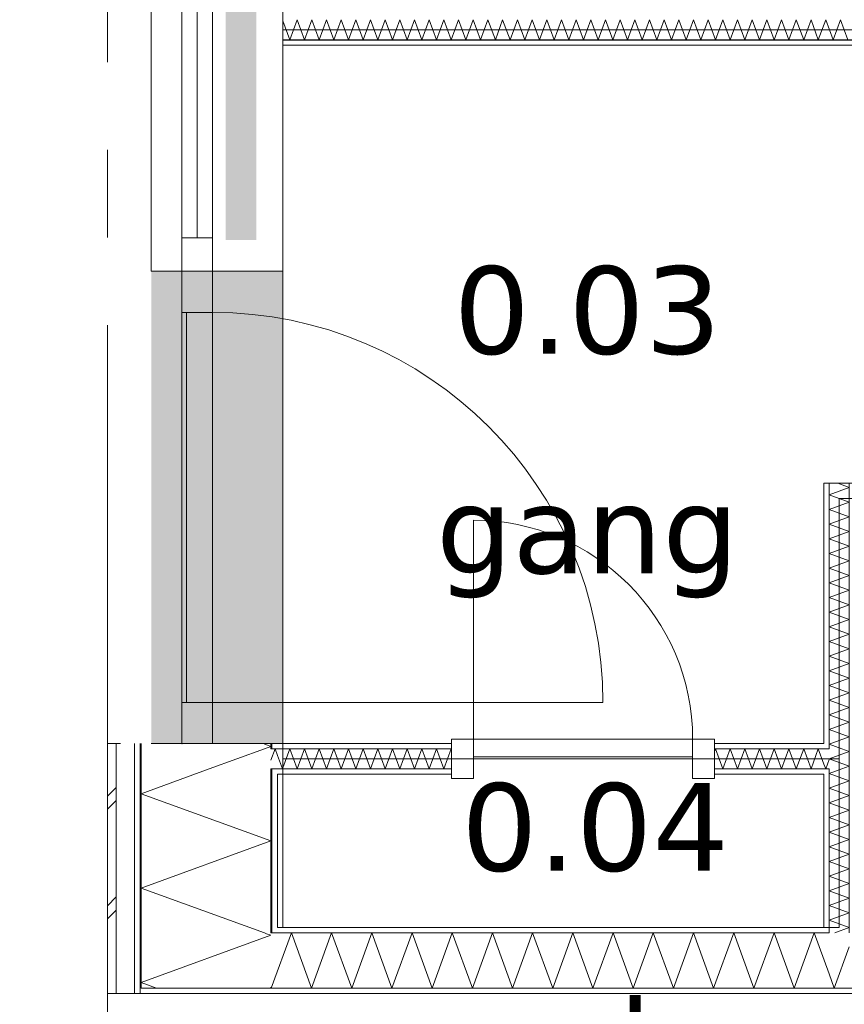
# Model space of a CAD drawing. Header units: millimetres. Extents: x -14925 to 266687, y -3550 to 35834.
# Tile 148 of 244: x 110899 to 112779, y 9000 to 11247. Entities that reach past the tile are written whole.
import ezdxf
from ezdxf.enums import TextEntityAlignment as Align

# ---------------------------------------------------------------- set-up
doc = ezdxf.new("R2010")
doc.units = ezdxf.units.MM
doc.header["$MEASUREMENT"] = 0
doc.linetypes.add('B0204', pattern=[2600, 2000, -200, 200, -200])
for name, color, linetype in [('A Stramien', 7, 'Continuous'), ('New_21 Buitenwanden', 7, 'Continuous'), ('New_21 Buitenwanden 2D arcering', 7, 'Continuous'), ('New_21 Buitenwanden Afdek-arcering', 7, 'Continuous'), ('New_21 Buitenwanden Deuren', 7, 'Continuous'), ('New_21 Buitenwanden Doorsnede-arcering', 7, 'Continuous'), ('New_21 Buitenwanden Laagscheidingslijnen', 7, 'Continuous'), ('New_21 Buitenwanden Ramen', 7, 'Continuous'), ('New_22 C Binnenwanden', 7, 'Continuous'), ('New_22 C Binnenwanden Deuren', 7, 'Continuous'), ('New_22 C Binnenwanden Doorsnede-arcering', 7, 'Continuous'), ('New_22 C Binnenwanden Laagscheidingslijnen', 7, 'Continuous'), ('New_Z Gebruiksopp', 7, 'Continuous'), ('New_Z Gebruiksopp Zone omranding', 7, 'Continuous'), ('New_Z Gebruiksopp Zone tekst', 7, 'Continuous'), ('Tekst_dim 1_ 100 .DO', 7, 'Continuous')]:
    doc.layers.add(name, color=color, linetype=linetype)
doc.styles.add('GENERATED_STYLE_1', font='verdana.ttf')
doc.styles.add('GENERATED_STYLE_2', font='verdana.ttf')
doc.dimstyles.new('GENERATED_STYLE__1', dxfattribs={"dimtxt": 400, "dimasz": 380, "dimexe": 0.18, "dimexo": 0.0625, "dimgap": 0, "dimtad": 1, "dimdec": 0, "dimzin": 0, "dimdsep": 46, "dimtxsty": 'GENERATED_STYLE_2', "dimblk": 'ARROWHEAD_7', "dimblk1": 'ARROWHEAD_7', "dimblk2": 'ARROWHEAD_7', "dimcen": 0.09, "dimse1": 1, "dimse2": 1, "dimclrd": 9, "dimclre": 9, "dimclrt": 9, "dimadec": 1, "dimazin": 0, "dimtfac": 1, "dimtdec": 4, "dimtmove": 0, "dimatfit": 3, "dimfxl": 1, "dimtolj": 1, "dimtzin": 0, "dimarcsym": 0})
pattern_1 = [(180, (120873.91, 0), (0, 100), [])]
pattern_2 = [(0, (120873.91, 0), (0, 100), [])]
pattern_3 = [(90, (120873.91, 0), (-100, 0), [])]
pattern_4 = [(270, (120873.91, 0), (100, 0), [])]

# ---------------------------------------------------------------- blocks, each defined once
blk = doc.blocks.new('gang_0.03_112_1', base_point=(112193.6, 10817.4))
at = {"layer": 'New_Z Gebruiksopp Zone tekst', "color": 2, "lineweight": 0}
for tag, style, p in [('DUMMY_941', 'GENERATED_STYLE_1', (112193.6, 10755.2)), ('DUMMY_942', 'GENERATED_STYLE_2', (112193.6, 10258.1))]:
    blk.add_attdef(tag, text='', height=200, dxfattribs=dict(at, style=style)).set_placement(p, align=Align.TOP_LEFT)
for tag, style, p in [('ROOM_NUMBER', 'GENERATED_STYLE_1', (112193.6, 10684.5)), ('ROOM_NAME', 'GENERATED_STYLE_2', (112193.6, 10183.8))]:
    blk.add_attdef(tag, text='', height=200, dxfattribs=dict(at, style=style)).set_placement(p, align=Align.TOP_CENTER)
blk = doc.blocks.new('m.k._0.04_113_1', base_point=(112211.1, 9637.7))
at = {"layer": 'New_Z Gebruiksopp Zone tekst', "color": 2, "lineweight": 0}
for tag, style, p in [('DUMMY_941', 'GENERATED_STYLE_1', (112211.1, 9575.5)), ('DUMMY_942', 'GENERATED_STYLE_2', (112211.1, 9078.4))]:
    blk.add_attdef(tag, text='', height=200, dxfattribs=dict(at, style=style)).set_placement(p, align=Align.TOP_LEFT)
for tag, style, p in [('ROOM_NUMBER', 'GENERATED_STYLE_1', (112211.1, 9504.8)), ('ROOM_NAME', 'GENERATED_STYLE_2', (112211.1, 9012.5))]:
    blk.add_attdef(tag, text='', height=200, dxfattribs=dict(at, style=style)).set_placement(p, align=Align.TOP_CENTER)
blk = doc.blocks.new('Rnx horizontaal 26[50]_1', base_point=(120873.9, 0))
at = {"layer": 'New_21 Buitenwanden Ramen', "color": 7, "linetype": 'Continuous', "lineweight": 0}
for p, q in [((111198.9, 10673), (111198.9, 11827)), ((111198.9, 11827), (111218.9, 11827)), ((111218.9, 11827), (111260.9, 11827)), ((111260.9, 11827), (111268.9, 11827)), ((111268.9, 10673), (111268.9, 11827)), ((111268.9, 11751), (111268.9, 11827)), ((111268.9, 11827), (111275.9, 11827)), ((111268.9, 11827), (111275.9, 11827)), ((111275.9, 11827), (111338.9, 11827)), ((111275.9, 11827), (111338.9, 11827)), ((111338.9, 11827), (111338.9, 11751)), ((111338.9, 11827), (111471.9, 11827)), ((111338.9, 11827), (111471.9, 11827)), ((111471.9, 11827), (111486.9, 11827)), ((111471.9, 11827), (111486.9, 11827)), ((111486.9, 11827), (111498.9, 11827)), ((111486.9, 11827), (111498.9, 11827)), ((111498.9, 11827), (111498.9, 11839)), ((111498.9, 11827), (111498.9, 11839)), ((111498.9, 10673), (111498.9, 11827)), ((111338.9, 11751), (111268.9, 11751)), ((111268.9, 10749), (111268.9, 11751)), ((111303.9, 10749), (111303.9, 11751)), ((111338.9, 11751), (111338.9, 10749)), ((111268.9, 10673), (111268.9, 10749)), ((111268.9, 10749), (111338.9, 10749)), ((111338.9, 10749), (111338.9, 10673)), ((111198.9, 10673), (111218.9, 10673)), ((111218.9, 10673), (111260.9, 10673)), ((111260.9, 10673), (111268.9, 10673)), ((111268.9, 10673), (111275.9, 10673)), ((111268.9, 10673), (111275.9, 10673)), ((111275.9, 10673), (111338.9, 10673)), ((111275.9, 10673), (111338.9, 10673)), ((111338.9, 10673), (111471.9, 10673)), ((111338.9, 10673), (111471.9, 10673)), ((111471.9, 10673), (111486.9, 10673)), ((111471.9, 10673), (111486.9, 10673)), ((111486.9, 10673), (111498.9, 10673)), ((111486.9, 10673), (111498.9, 10673)), ((111498.9, 10673), (111498.9, 10661)), ((111498.9, 10673), (111498.9, 10661))]:
    blk.add_line(p, q, dxfattribs=at)
for p in [(111268.9, 11827), (111268.9, 10673)]:
    blk.add_point(p, dxfattribs=at)
blk = doc.blocks.new('D1 26[151]_1', base_point=(120873.9, 0))
at = {"layer": 'New_21 Buitenwanden Deuren', "color": 7, "linetype": 'Continuous', "lineweight": 0}
for p, q in [((111498.9, 10673), (111498.9, 10685)), ((111498.9, 10673), (111498.9, 10685)), ((111198.9, 10673), (111218.9, 10673)), ((111218.9, 10673), (111260.9, 10673)), ((111260.9, 10673), (111268.9, 10673)), ((111268.9, 10673), (111268.9, 9595)), ((111268.9, 10673), (111268.9, 10579)), ((111338.9, 10673), (111268.9, 10673)), ((111268.9, 10673), (111275.9, 10673)), ((111268.9, 10673), (111275.9, 10673)), ((111275.9, 10673), (111338.9, 10673)), ((111275.9, 10673), (111338.9, 10673)), ((111338.9, 10579), (111338.9, 10673)), ((111338.9, 10673), (111471.9, 10673)), ((111338.9, 10673), (111471.9, 10673)), ((111471.9, 10673), (111486.9, 10673)), ((111471.9, 10673), (111486.9, 10673)), ((111486.9, 10673), (111498.9, 10673)), ((111486.9, 10673), (111498.9, 10673)), ((111268.9, 10579), (111338.9, 10579)), ((111278.9, 9689), (111278.9, 10579)), ((111278.9, 10579), (111338.9, 10579)), ((111338.9, 10579), (111338.9, 9689)), ((111338.9, 9689), (111268.9, 9689)), ((111268.9, 9689), (111268.9, 9595)), ((111338.9, 9689), (111278.9, 9689)), ((111338.9, 9689), (112228.9, 9689)), ((111338.9, 9595), (111338.9, 9689)), ((111198.9, 9595), (111218.9, 9595)), ((111218.9, 9595), (111260.9, 9595)), ((111260.9, 9595), (111268.9, 9595)), ((111268.9, 9595), (111338.9, 9595)), ((111268.9, 9595), (111275.9, 9595)), ((111268.9, 9595), (111275.9, 9595)), ((111275.9, 9595), (111338.9, 9595)), ((111275.9, 9595), (111338.9, 9595)), ((111338.9, 9595), (111471.9, 9595)), ((111338.9, 9595), (111471.9, 9595)), ((111471.9, 9595), (111486.9, 9595)), ((111471.9, 9595), (111486.9, 9595)), ((111486.9, 9595), (111498.9, 9595)), ((111486.9, 9595), (111498.9, 9595)), ((111498.9, 9595), (111498.9, 9583)), ((111498.9, 9595), (111498.9, 9583))]:
    blk.add_line(p, q, dxfattribs=at)
blk.add_arc((111338.9, 9689), 890, 0, 90, dxfattribs=at)
for p in [(111268.9, 10673), (111268.9, 9595)]:
    blk.add_point(p, dxfattribs=at)
blk = doc.blocks.new('Wall_415_1', base_point=(111498.9, 12905))
at = {"layer": 'New_21 Buitenwanden 2D arcering', "linetype": 'Continuous', "lineweight": 0, "true_color": 0xffffff}
blk.add_hatch(color=7, dxfattribs=at).paths.add_polyline_path([(111368.9, 11827), (111368.9, 10744), (111438.9, 10744), (111438.9, 11827)])
at = {"layer": 'New_21 Buitenwanden Afdek-arcering', "linetype": 'Continuous', "lineweight": 0, "true_color": 0xffffff}
blk.add_hatch(color=7, dxfattribs=at).paths.add_polyline_path([(111198.9, 9595), (111498.9, 9595), (111498.9, 10673), (111198.9, 10673)])
at = {"layer": 'New_21 Buitenwanden', "color": 9, "linetype": 'Continuous', "lineweight": 0}
for p, q in [((111198.9, 9595), (111218.9, 9595)), ((111218.9, 9595), (111260.9, 9595)), ((111260.9, 9595), (111268.9, 9595)), ((111268.9, 9595), (111275.9, 9595)), ((111275.9, 9595), (111338.9, 9595)), ((111338.9, 9595), (111471.9, 9595)), ((111471.9, 9595), (111486.9, 9595)), ((111486.9, 9595), (111498.9, 9595)), ((111498.9, 9595), (111498.9, 9583))]:
    blk.add_line(p, q, dxfattribs=at)
at = {"layer": 'New_21 Buitenwanden Deuren', "color": 7, "linetype": 'Continuous', "lineweight": 0}
blk.add_blockref('D1 26[151]_1', (120873.9, 0), dxfattribs=at)
at = {"layer": 'New_21 Buitenwanden Ramen', "color": 7, "linetype": 'Continuous', "lineweight": 0}
blk.add_blockref('Rnx horizontaal 26[50]_1', (120873.9, 0), dxfattribs=at)
blk = doc.blocks.new('*X2761', base_point=(120873.9, 0))
at = {"layer": 'New_22 C Binnenwanden Doorsnede-arcering', "color": 7, "linetype": 'Continuous', "lineweight": 0}
for p, q in [((111498.9, 11244.6), (111514.8, 11201)), ((111531.5, 11247), (111514.8, 11201)), ((111531.5, 11247), (111548.3, 11201)), ((111565, 11247), (111548.3, 11201)), ((111565, 11247), (111581.7, 11201)), ((111598.5, 11247), (111581.7, 11201)), ((111598.5, 11247), (111615.2, 11201)), ((111632, 11247), (111615.2, 11201)), ((111632, 11247), (111648.7, 11201)), ((111665.5, 11247), (111648.7, 11201)), ((111665.5, 11247), (111682.2, 11201)), ((111698.9, 11247), (111682.2, 11201)), ((111698.9, 11247), (111715.7, 11201)), ((111732.4, 11247), (111715.7, 11201)), ((111732.4, 11247), (111749.2, 11201)), ((111765.9, 11247), (111749.2, 11201)), ((111765.9, 11247), (111782.7, 11201)), ((111799.4, 11247), (111782.7, 11201)), ((111799.4, 11247), (111816.1, 11201)), ((111832.9, 11247), (111816.1, 11201)), ((111832.9, 11247), (111849.6, 11201)), ((111866.4, 11247), (111849.6, 11201)), ((111866.4, 11247), (111883.1, 11201)), ((111899.9, 11247), (111883.1, 11201)), ((111899.9, 11247), (111916.6, 11201)), ((111933.3, 11247), (111916.6, 11201)), ((111933.3, 11247), (111950.1, 11201)), ((111966.8, 11247), (111950.1, 11201)), ((111966.8, 11247), (111983.6, 11201)), ((112000.3, 11247), (111983.6, 11201)), ((112000.3, 11247), (112017.1, 11201)), ((112033.8, 11247), (112017.1, 11201)), ((112033.8, 11247), (112050.5, 11201)), ((112067.3, 11247), (112050.5, 11201)), ((112067.3, 11247), (112084, 11201)), ((112100.8, 11247), (112084, 11201)), ((112100.8, 11247), (112117.5, 11201)), ((112134.3, 11247), (112117.5, 11201)), ((112134.3, 11247), (112151, 11201)), ((112167.7, 11247), (112151, 11201)), ((112167.7, 11247), (112184.5, 11201)), ((112201.2, 11247), (112184.5, 11201)), ((112201.2, 11247), (112218, 11201)), ((112234.7, 11247), (112218, 11201)), ((112234.7, 11247), (112251.5, 11201)), ((112268.2, 11247), (112251.5, 11201)), ((112268.2, 11247), (112284.9, 11201)), ((112301.7, 11247), (112284.9, 11201)), ((112301.7, 11247), (112318.4, 11201)), ((112335.2, 11247), (112318.4, 11201)), ((112335.2, 11247), (112351.9, 11201)), ((112368.7, 11247), (112351.9, 11201)), ((112368.7, 11247), (112385.4, 11201)), ((112402.1, 11247), (112385.4, 11201)), ((112402.1, 11247), (112418.9, 11201)), ((112435.6, 11247), (112418.9, 11201)), ((112435.6, 11247), (112452.4, 11201)), ((112469.1, 11247), (112452.4, 11201)), ((112469.1, 11247), (112485.9, 11201)), ((112502.6, 11247), (112485.9, 11201)), ((112502.6, 11247), (112519.3, 11201)), ((112536.1, 11247), (112519.3, 11201)), ((112536.1, 11247), (112552.8, 11201)), ((112569.6, 11247), (112552.8, 11201)), ((112569.6, 11247), (112586.3, 11201)), ((112603, 11247), (112586.3, 11201)), ((112603, 11247), (112619.8, 11201)), ((112636.5, 11247), (112619.8, 11201)), ((112636.5, 11247), (112653.3, 11201)), ((112670, 11247), (112653.3, 11201)), ((112670, 11247), (112686.8, 11201)), ((112703.5, 11247), (112686.8, 11201)), ((112703.5, 11247), (112720.2, 11201)), ((112737, 11247), (112720.2, 11201)), ((112737, 11247), (112753.7, 11201)), ((112770.5, 11247), (112753.7, 11201)), ((112770.5, 11247), (112787.2, 11201))]:
    blk.add_line(p, q, dxfattribs=at)
blk = doc.blocks.new('Wall_417_1', base_point=(111498.9, 11224))
at = {"layer": 'New_22 C Binnenwanden Doorsnede-arcering', "linetype": 'Continuous', "lineweight": 0, "true_color": 0x000000}
h = blk.add_hatch(dxfattribs=at)
h.set_pattern_fill('325_Houtachtig_plaatmate_E0', color=18, style=0, pattern_type=2)
h.set_pattern_definition(pattern_1)
h.paths.add_polyline_path([(111498.9, 11201), (111498.9, 11189), (113808.9, 11189), (113808.9, 11201)])
at = {"layer": 'New_22 C Binnenwanden', "color": 1, "linetype": 'Continuous', "lineweight": 0, "flags": 128}
blk.add_lwpolyline([(111498.9, 11189), (113808.9, 11189)], dxfattribs=at)
at = {"layer": 'New_22 C Binnenwanden Laagscheidingslijnen', "color": 1, "linetype": 'Continuous', "lineweight": 0}
blk.add_line((113808.9, 11201), (111498.9, 11201), dxfattribs=at)
at = {"layer": 'New_22 C Binnenwanden', "color": 1, "lineweight": 0}
blk.add_blockref('*X2761', (120873.9, 0), dxfattribs=at)
blk = doc.blocks.new('*X2774', base_point=(120873.9, 0))
at = {"layer": 'New_22 C Binnenwanden Doorsnede-arcering', "color": 7, "linetype": 'Continuous', "lineweight": 0}
for p in [(111471.9, 9557.2), (111486.9, 9567.6)]:
    blk.add_line(p, (111481.3, 9583), dxfattribs=at)
blk = doc.blocks.new('*X2775', base_point=(120873.9, 0))
at = {"layer": 'New_22 C Binnenwanden Doorsnede-arcering', "color": 7, "linetype": 'Continuous', "lineweight": 0}
for q in [(111486.9, 9567.6), (111498.9, 9539.4)]:
    blk.add_line((111498, 9537), q, dxfattribs=at)
blk = doc.blocks.new('*X2776', base_point=(120873.9, 0))
at = {"layer": 'New_22 C Binnenwanden Doorsnede-arcering', "color": 7, "linetype": 'Continuous', "lineweight": 0}
for q in [(112744.9, 9558.8), (112732.9, 9548.2)]:
    blk.add_line((112737, 9537), q, dxfattribs=at)
blk = doc.blocks.new('*X2777', base_point=(120873.9, 0))
at = {"layer": 'New_22 C Binnenwanden Doorsnede-arcering', "color": 7, "linetype": 'Continuous', "lineweight": 0}
for p, q in [((111498.9, 9539.4), (111514.8, 9583)), ((111531.5, 9537), (111514.8, 9583)), ((111531.5, 9537), (111548.3, 9583)), ((111565, 9537), (111548.3, 9583)), ((111565, 9537), (111581.7, 9583)), ((111598.5, 9537), (111581.7, 9583)), ((111598.5, 9537), (111615.2, 9583)), ((111632, 9537), (111615.2, 9583)), ((111632, 9537), (111648.7, 9583)), ((111665.5, 9537), (111648.7, 9583)), ((111665.5, 9537), (111682.2, 9583)), ((111698.9, 9537), (111682.2, 9583)), ((111698.9, 9537), (111715.7, 9583)), ((111732.4, 9537), (111715.7, 9583)), ((111732.4, 9537), (111749.2, 9583)), ((111765.9, 9537), (111749.2, 9583)), ((111765.9, 9537), (111782.7, 9583)), ((111799.4, 9537), (111782.7, 9583)), ((111799.4, 9537), (111816.1, 9583)), ((111832.9, 9537), (111816.1, 9583)), ((111832.9, 9537), (111849.6, 9583)), ((111866.4, 9537), (111849.6, 9583)), ((111866.4, 9537), (111883.1, 9583)), ((111883.6, 9581.8), (111883.1, 9583))]:
    blk.add_line(p, q, dxfattribs=at)
blk = doc.blocks.new('*X2778', base_point=(120873.9, 0))
at = {"layer": 'New_22 C Binnenwanden Doorsnede-arcering', "color": 7, "linetype": 'Continuous', "lineweight": 0}
for p, q in [((112483.6, 9576.7), (112485.9, 9583)), ((112502.6, 9537), (112485.9, 9583)), ((112502.6, 9537), (112519.3, 9583)), ((112536.1, 9537), (112519.3, 9583)), ((112536.1, 9537), (112552.8, 9583)), ((112569.6, 9537), (112552.8, 9583)), ((112569.6, 9537), (112586.3, 9583)), ((112603, 9537), (112586.3, 9583)), ((112603, 9537), (112619.8, 9583)), ((112636.5, 9537), (112619.8, 9583)), ((112636.5, 9537), (112653.3, 9583)), ((112670, 9537), (112653.3, 9583)), ((112670, 9537), (112686.8, 9583)), ((112703.5, 9537), (112686.8, 9583)), ((112703.5, 9537), (112720.2, 9583)), ((112732.9, 9548.2), (112720.2, 9583))]:
    blk.add_line(p, q, dxfattribs=at)
blk = doc.blocks.new('D1 bl 26[156]_1', base_point=(120873.9, 0))
at = {"layer": 'New_22 C Binnenwanden Deuren', "color": 7, "linetype": 'Continuous', "lineweight": 0}
for p, q in [((111933.6, 9605), (111933.6, 10105)), ((111883.6, 9605), (111933.6, 9605)), ((111883.6, 9515), (111883.6, 9605)), ((111883.6, 9595), (111883.6, 9583)), ((111933.6, 9605), (111933.6, 9515)), ((112433.6, 9605), (111933.6, 9605)), ((111933.6, 9605), (111933.6, 9565)), ((112433.6, 9515), (112433.6, 9605)), ((112433.6, 9605), (112483.6, 9605)), ((112433.6, 9565), (112433.6, 9605)), ((112483.6, 9605), (112483.6, 9515)), ((112483.6, 9595), (112483.6, 9583)), ((111883.6, 9583), (111883.6, 9537)), ((112483.6, 9583), (112483.6, 9537)), ((111933.6, 9565), (112433.6, 9565)), ((111883.6, 9537), (111883.6, 9525)), ((112483.6, 9537), (112483.6, 9525)), ((111933.6, 9515), (111883.6, 9515)), ((112483.6, 9515), (112433.6, 9515))]:
    blk.add_line(p, q, dxfattribs=at)
blk.add_arc((111933.6, 9605), 500, 0, 90, dxfattribs=at)
blk = doc.blocks.new('Wall_420_1', base_point=(111498.9, 9560))
at = {"layer": 'New_22 C Binnenwanden Doorsnede-arcering', "linetype": 'Continuous', "lineweight": 0, "true_color": 0x000000}
h = blk.add_hatch(dxfattribs=at)
h.set_pattern_fill('325_Houtachtig_plaatmate_E0', color=18, style=0, pattern_type=2)
h.set_pattern_definition(pattern_2)
h.paths.add_polyline_path([(111498.9, 9583), (111498.9, 9595), (111486.9, 9595), (111486.9, 9583)])
h = blk.add_hatch(dxfattribs=at)
h.set_pattern_fill('325_Houtachtig_plaatmate_E0', color=18, style=0, pattern_type=2)
h.set_pattern_definition(pattern_2)
h.paths.add_polyline_path([(111883.6, 9595), (111498.9, 9595), (111498.9, 9583), (111883.6, 9583)])
h = blk.add_hatch(dxfattribs=at)
h.set_pattern_fill('325_Houtachtig_plaatmate_E0', color=18, style=0, pattern_type=2)
h.set_pattern_definition(pattern_2)
h.paths.add_polyline_path([(112732.9, 9595), (112483.6, 9595), (112483.6, 9583), (112732.9, 9583)])
h = blk.add_hatch(dxfattribs=at)
h.set_pattern_fill('325_Houtachtig_plaatmate_E0', color=18, style=0, pattern_type=2)
h.set_pattern_definition(pattern_2)
h.paths.add_polyline_path([(111498.9, 9525), (111498.9, 9537), (111486.9, 9537), (111486.9, 9525)])
h = blk.add_hatch(dxfattribs=at)
h.set_pattern_fill('325_Houtachtig_plaatmate_E0', color=18, style=0, pattern_type=2)
h.set_pattern_definition(pattern_2)
h.paths.add_polyline_path([(111883.6, 9537), (111498.9, 9537), (111498.9, 9525), (111883.6, 9525)])
h = blk.add_hatch(dxfattribs=at)
h.set_pattern_fill('325_Houtachtig_plaatmate_E0', color=18, style=0, pattern_type=2)
h.set_pattern_definition(pattern_2)
h.paths.add_polyline_path([(112483.6, 9537), (112483.6, 9525), (112732.9, 9525), (112732.9, 9537)])
at = {"layer": 'New_21 Buitenwanden Laagscheidingslijnen', "color": 1, "linetype": 'Continuous', "lineweight": 0}
for p, q in [((111498.9, 9595), (111486.9, 9595)), ((111486.9, 9583), (111471.9, 9583)), ((111498.9, 9583), (111486.9, 9583)), ((111471.9, 9537), (111486.9, 9537)), ((111486.9, 9537), (111498.9, 9537)), ((111486.9, 9525), (111498.9, 9525))]:
    blk.add_line(p, q, dxfattribs=at)
at = {"layer": 'New_22 C Binnenwanden', "color": 1, "linetype": 'Continuous', "lineweight": 0}
for p, q in [((111883.6, 9595), (111883.6, 9583)), ((112483.6, 9595), (112483.6, 9583)), ((111883.6, 9583), (111883.6, 9537)), ((112483.6, 9583), (112483.6, 9537)), ((111883.6, 9537), (111883.6, 9525)), ((112483.6, 9537), (112483.6, 9525))]:
    blk.add_line(p, q, dxfattribs=at)
at = {"layer": 'New_22 C Binnenwanden', "color": 1, "linetype": 'Continuous', "lineweight": 0, "flags": 128}
for points in [[(111883.6, 9595), (111498.9, 9595)], [(112732.9, 9595), (112483.6, 9595)], [(111498.9, 9525), (111883.6, 9525)], [(112483.6, 9525), (112732.9, 9525)]]:
    blk.add_lwpolyline(points, dxfattribs=at)
at = {"layer": 'New_22 C Binnenwanden Laagscheidingslijnen', "color": 1, "linetype": 'Continuous', "lineweight": 0}
for p, q in [((111498.9, 9583), (111883.6, 9583)), ((112483.6, 9583), (112732.9, 9583)), ((112744.9, 9583), (112732.9, 9583)), ((111498.9, 9537), (111883.6, 9537)), ((112483.6, 9537), (112732.9, 9537)), ((112732.9, 9537), (112744.9, 9537))]:
    blk.add_line(p, q, dxfattribs=at)
at = {"layer": 'New_22 C Binnenwanden', "color": 1, "lineweight": 0}
for name in ['*X2774', '*X2777', '*X2778', '*X2775', '*X2776']:
    blk.add_blockref(name, (120873.9, 0), dxfattribs=at)
at = {"layer": 'New_22 C Binnenwanden Deuren', "color": 7, "linetype": 'Continuous', "lineweight": 0}
blk.add_blockref('D1 bl 26[156]_1', (120873.9, 0), dxfattribs=at)
blk = doc.blocks.new('*X2796', base_point=(120873.9, 0))
at = {"layer": 'New_22 C Binnenwanden Doorsnede-arcering', "color": 7, "linetype": 'Continuous', "lineweight": 0}
for p in [(112790.9, 9131.1), (112744.9, 9069.2)]:
    blk.add_line(p, (112756.6, 9037), dxfattribs=at)
blk = doc.blocks.new('*X2797', base_point=(120873.9, 0))
at = {"layer": 'New_22 C Binnenwanden Doorsnede-arcering', "color": 7, "linetype": 'Continuous', "lineweight": 0}
for p, q in [((111518.4, 9163), (111472.6, 9037)), ((111518.4, 9163), (111564.3, 9037)), ((111610.1, 9163), (111564.3, 9037)), ((111610.1, 9163), (111656, 9037)), ((111701.9, 9163), (111656, 9037)), ((111701.9, 9163), (111747.7, 9037)), ((111793.6, 9163), (111747.7, 9037)), ((111793.6, 9163), (111839.4, 9037)), ((111885.3, 9163), (111839.4, 9037)), ((111885.3, 9163), (111931.2, 9037)), ((111977, 9163), (111931.2, 9037)), ((111977, 9163), (112022.9, 9037)), ((112068.7, 9163), (112022.9, 9037)), ((112068.7, 9163), (112114.6, 9037)), ((112160.5, 9163), (112114.6, 9037)), ((112160.5, 9163), (112206.3, 9037)), ((112252.2, 9163), (112206.3, 9037)), ((112252.2, 9163), (112298, 9037)), ((112343.9, 9163), (112298, 9037)), ((112343.9, 9163), (112389.8, 9037)), ((112435.6, 9163), (112389.8, 9037)), ((112435.6, 9163), (112481.5, 9037)), ((112527.3, 9163), (112481.5, 9037)), ((112527.3, 9163), (112573.2, 9037)), ((112619.1, 9163), (112573.2, 9037)), ((112619.1, 9163), (112664.9, 9037)), ((112710.8, 9163), (112664.9, 9037)), ((112710.8, 9163), (112744.9, 9069.2)), ((111471.9, 9038.8), (111472.6, 9037))]:
    blk.add_line(p, q, dxfattribs=at)
blk = doc.blocks.new('Wall_423_1', base_point=(111498.9, 9175))
at = {"layer": 'New_22 C Binnenwanden Doorsnede-arcering', "linetype": 'Continuous', "lineweight": 0, "true_color": 0x000000}
h = blk.add_hatch(dxfattribs=at)
h.set_pattern_fill('325_Houtachtig_plaatmate_E0', color=18, style=0, pattern_type=2)
h.set_pattern_definition(pattern_1)
h.paths.add_polyline_path([(111486.9, 9170.5), (111498.9, 9175), (111486.9, 9175)])
h = blk.add_hatch(dxfattribs=at)
h.set_pattern_fill('325_Houtachtig_plaatmate_E0', color=18, style=0, pattern_type=2)
h.set_pattern_definition(pattern_1)
h.paths.add_polyline_path([(111486.9, 9163), (112732.9, 9163), (112732.9, 9175), (111498.9, 9175), (111486.9, 9170.5)])
h = blk.add_hatch(dxfattribs=at)
h.set_pattern_fill('325_Houtachtig_plaatmate_E0', color=18, style=0, pattern_type=2)
h.set_pattern_definition(pattern_1)
h.paths.add_polyline_path([(112732.9, 9163), (112744.9, 9163), (112744.9, 9175), (112732.9, 9175)])
h = blk.add_hatch(dxfattribs=at)
h.set_pattern_fill('325_Houtachtig_plaatmate_E0', color=18, style=0, pattern_type=2)
h.set_pattern_definition(pattern_1)
h.paths.add_polyline_path([(111175.9, 9025), (118271.9, 9025), (118271.9, 9037), (111175.9, 9037)])
at = {"layer": 'New_21 Buitenwanden Laagscheidingslijnen', "color": 1, "linetype": 'Continuous', "lineweight": 0}
blk.add_line((111498.9, 9175), (111486.9, 9175), dxfattribs=at)
at = {"layer": 'New_22 C Binnenwanden', "color": 1, "linetype": 'Continuous', "lineweight": 0, "flags": 128}
for points in [[(112732.9, 9175), (111498.9, 9175)], [(111175.9, 9025), (118271.9, 9025)]]:
    blk.add_lwpolyline(points, dxfattribs=at)
at = {"layer": 'New_22 C Binnenwanden Laagscheidingslijnen', "color": 1, "linetype": 'Continuous', "lineweight": 0}
for p, q in [((112744.9, 9175), (112744.9, 9163)), ((111471.9, 9163), (111486.9, 9163)), ((112744.9, 9163), (111486.9, 9163)), ((111175.9, 9037), (111471.9, 9037)), ((117975.9, 9037), (111471.9, 9037))]:
    blk.add_line(p, q, dxfattribs=at)
at = {"layer": 'New_22 C Binnenwanden', "color": 1, "lineweight": 0}
for name in ['*X2797', '*X2796']:
    blk.add_blockref(name, (120873.9, 0), dxfattribs=at)
blk = doc.blocks.new('*X2882', base_point=(120873.9, 0))
at = {"layer": 'New_22 C Binnenwanden Doorsnede-arcering', "color": 7, "linetype": 'Continuous', "lineweight": 0}
for q in [(112758, 9163), (112790.8, 9175)]:
    blk.add_line((112790.9, 9175), q, dxfattribs=at)
blk = doc.blocks.new('*X2883', base_point=(120873.9, 0))
at = {"layer": 'New_22 C Binnenwanden Doorsnede-arcering', "color": 7, "linetype": 'Continuous', "lineweight": 0}
for p, q in [((112773.6, 9537), (112744.9, 9526.6)), ((112790.9, 9509.8), (112744.9, 9526.6)), ((112790.9, 9509.8), (112744.9, 9493.1)), ((112790.9, 9476.3), (112744.9, 9493.1)), ((112790.9, 9476.3), (112744.9, 9459.6)), ((112790.9, 9442.8), (112744.9, 9459.6)), ((112790.9, 9442.8), (112744.9, 9426.1)), ((112790.9, 9409.4), (112744.9, 9426.1)), ((112790.9, 9409.4), (112744.9, 9392.6)), ((112790.9, 9375.9), (112744.9, 9392.6)), ((112790.9, 9375.9), (112744.9, 9359.1)), ((112790.9, 9342.4), (112744.9, 9359.1)), ((112790.9, 9342.4), (112744.9, 9325.6)), ((112790.9, 9308.9), (112744.9, 9325.6)), ((112790.9, 9308.9), (112744.9, 9292.2)), ((112790.9, 9275.4), (112744.9, 9292.2)), ((112790.9, 9275.4), (112744.9, 9258.7)), ((112790.9, 9241.9), (112744.9, 9258.7)), ((112790.9, 9241.9), (112744.9, 9225.2)), ((112790.9, 9208.4), (112744.9, 9225.2)), ((112790.9, 9208.4), (112744.9, 9191.7)), ((112790.8, 9175), (112744.9, 9191.7))]:
    blk.add_line(p, q, dxfattribs=at)
blk = doc.blocks.new('*X2884', base_point=(120873.9, 0))
at = {"layer": 'New_22 C Binnenwanden Doorsnede-arcering', "color": 7, "linetype": 'Continuous', "lineweight": 0}
for p, q in [((112790.9, 9576.8), (112744.9, 9560)), ((112790.9, 9576.8), (112773.8, 9583)), ((112790.9, 9543.3), (112744.9, 9560)), ((112790.9, 9543.3), (112773.6, 9537))]:
    blk.add_line(p, q, dxfattribs=at)
blk = doc.blocks.new('*X2885', base_point=(120873.9, 0))
at = {"layer": 'New_22 C Binnenwanden Doorsnede-arcering', "color": 7, "linetype": 'Continuous', "lineweight": 0}
for p, q in [((112790.9, 10179.5), (112744.9, 10162.8)), ((112790.9, 10179.5), (112764.9, 10189)), ((112790.9, 10146), (112744.9, 10162.8)), ((112790.9, 10146), (112744.9, 10129.3)), ((112790.9, 10112.5), (112744.9, 10129.3)), ((112790.9, 10112.5), (112744.9, 10095.8)), ((112790.9, 10079.1), (112744.9, 10095.8)), ((112790.9, 10079.1), (112744.9, 10062.3)), ((112790.9, 10045.6), (112744.9, 10062.3)), ((112790.9, 10045.6), (112744.9, 10028.8)), ((112790.9, 10012.1), (112744.9, 10028.8)), ((112790.9, 10012.1), (112744.9, 9995.4)), ((112790.9, 9978.6), (112744.9, 9995.4)), ((112790.9, 9978.6), (112744.9, 9961.9)), ((112790.9, 9945.1), (112744.9, 9961.9)), ((112790.9, 9945.1), (112744.9, 9928.4)), ((112790.9, 9911.6), (112744.9, 9928.4)), ((112790.9, 9911.6), (112744.9, 9894.9)), ((112790.9, 9878.2), (112744.9, 9894.9)), ((112790.9, 9878.2), (112744.9, 9861.4)), ((112790.9, 9844.7), (112744.9, 9861.4)), ((112790.9, 9844.7), (112744.9, 9827.9)), ((112790.9, 9811.2), (112744.9, 9827.9)), ((112790.9, 9811.2), (112744.9, 9794.4)), ((112790.9, 9777.7), (112744.9, 9794.4)), ((112790.9, 9777.7), (112744.9, 9761)), ((112790.9, 9744.2), (112744.9, 9761)), ((112790.9, 9744.2), (112744.9, 9727.5)), ((112790.9, 9710.7), (112744.9, 9727.5)), ((112790.9, 9710.7), (112744.9, 9694)), ((112790.9, 9677.2), (112744.9, 9694)), ((112790.9, 9677.2), (112744.9, 9660.5)), ((112790.9, 9643.8), (112744.9, 9660.5)), ((112790.9, 9643.8), (112744.9, 9627)), ((112790.9, 9610.3), (112744.9, 9627)), ((112790.9, 9610.3), (112744.9, 9593.5)), ((112773.8, 9583), (112744.9, 9593.5))]:
    blk.add_line(p, q, dxfattribs=at)
blk = doc.blocks.new('Wall_440_1', base_point=(112767.9, 9175))
at = {"layer": 'New_22 C Binnenwanden Doorsnede-arcering', "linetype": 'Continuous', "lineweight": 0, "true_color": 0x000000}
h = blk.add_hatch(dxfattribs=at)
h.set_pattern_fill('325_Houtachtig_plaatmate_E0', color=18, style=0, pattern_type=2)
h.set_pattern_definition(pattern_3)
h.paths.add_polyline_path([(112744.9, 9595), (112744.9, 10189), (112732.9, 10189), (112732.9, 9595)])
h = blk.add_hatch(dxfattribs=at)
h.set_pattern_fill('325_Houtachtig_plaatmate_E0', color=18, style=0, pattern_type=2)
h.set_pattern_definition(pattern_3)
h.paths.add_polyline_path([(112802.9, 9175), (112802.9, 10189), (112790.9, 10189), (112790.9, 9175)])
h = blk.add_hatch(dxfattribs=at)
h.set_pattern_fill('325_Houtachtig_plaatmate_E0', color=18, style=0, pattern_type=2)
h.set_pattern_definition(pattern_3)
h.paths.add_polyline_path([(112732.9, 9595), (112732.9, 9583), (112744.9, 9583), (112744.9, 9595)])
h = blk.add_hatch(dxfattribs=at)
h.set_pattern_fill('325_Houtachtig_plaatmate_E0', color=18, style=0, pattern_type=2)
h.set_pattern_definition(pattern_3)
h.paths.add_polyline_path([(112732.9, 9537), (112732.9, 9525), (112744.9, 9525), (112744.9, 9537)])
h = blk.add_hatch(dxfattribs=at)
h.set_pattern_fill('325_Houtachtig_plaatmate_E0', color=18, style=0, pattern_type=2)
h.set_pattern_definition(pattern_3)
h.paths.add_polyline_path([(112732.9, 9525), (112732.9, 9175), (112744.9, 9175), (112744.9, 9525)])
at = {"layer": 'New_22 C Binnenwanden', "color": 1, "linetype": 'Continuous', "lineweight": 0, "flags": 128}
for points in [[(112744.9, 10189), (112732.9, 10189)], [(112732.9, 10189), (112732.9, 9595)], [(112790.9, 10189), (112744.9, 10189)], [(112802.9, 10189), (112790.9, 10189)], [(112802.9, 9175), (112802.9, 10189)], [(112732.9, 9525), (112732.9, 9175)]]:
    blk.add_lwpolyline(points, dxfattribs=at)
at = {"layer": 'New_22 C Binnenwanden Laagscheidingslijnen', "color": 1, "linetype": 'Continuous', "lineweight": 0}
for p, q in [((112744.9, 9595), (112744.9, 10189)), ((112790.9, 9583), (112790.9, 10189)), ((112744.9, 9583), (112744.9, 9595)), ((112744.9, 9583), (112732.9, 9583)), ((112790.9, 9537), (112790.9, 9583)), ((112732.9, 9537), (112744.9, 9537)), ((112744.9, 9525), (112744.9, 9537)), ((112790.9, 9175), (112790.9, 9537)), ((112744.9, 9175), (112744.9, 9525)), ((112744.9, 9175), (112744.9, 9163)), ((112790.9, 9163), (112790.9, 9175))]:
    blk.add_line(p, q, dxfattribs=at)
at = {"layer": 'New_22 C Binnenwanden', "color": 1, "lineweight": 0}
for name in ['*X2885', '*X2884', '*X2883', '*X2882']:
    blk.add_blockref(name, (120873.9, 0), dxfattribs=at)
blk = doc.blocks.new('*X3505', base_point=(120873.9, 0))
at = {"layer": 'New_21 Buitenwanden Doorsnede-arcering', "color": 7, "linetype": 'Continuous', "lineweight": 0}
for p, q in [((111175.9, 9049.8), (111471.9, 9157.5)), ((111461.9, 9161.1), (111471.9, 9157.5)), ((111175.9, 9049.8), (111211, 9037))]:
    blk.add_line(p, q, dxfattribs=at)
blk = doc.blocks.new('*X3507', base_point=(120873.9, 0))
at = {"layer": 'New_21 Buitenwanden Doorsnede-arcering', "color": 7, "linetype": 'Continuous', "lineweight": 0}
for p, q in [((111098.9, 9475), (111118.9, 9495)), ((111098.9, 9445), (111118.9, 9465)), ((111098.9, 9225), (111118.9, 9245)), ((111103.9, 9200), (111118.9, 9215)), ((111098.9, 9195), (111103.9, 9200))]:
    blk.add_line(p, q, dxfattribs=at)
blk = doc.blocks.new('*X3508', base_point=(120873.9, 0))
at = {"layer": 'New_21 Buitenwanden Doorsnede-arcering', "color": 7, "linetype": 'Continuous', "lineweight": 0}
for p in [(111453.9, 9595), (111457, 9583)]:
    blk.add_line(p, (111471.9, 9588.4), dxfattribs=at)
blk = doc.blocks.new('*X3509', base_point=(120873.9, 0))
at = {"layer": 'New_21 Buitenwanden Doorsnede-arcering', "color": 7, "linetype": 'Continuous', "lineweight": 0}
blk.add_line((111330.6, 9537), (111457, 9583), dxfattribs=at)
blk = doc.blocks.new('*X3510', base_point=(120873.9, 0))
at = {"layer": 'New_21 Buitenwanden Doorsnede-arcering', "color": 7, "linetype": 'Continuous', "lineweight": 0}
for p, q in [((111175.9, 9480.7), (111330.6, 9537)), ((111175.9, 9480.7), (111471.9, 9373)), ((111175.9, 9265.2), (111471.9, 9373)), ((111175.9, 9265.2), (111456.8, 9163))]:
    blk.add_line(p, q, dxfattribs=at)
blk = doc.blocks.new('*X3511', base_point=(120873.9, 0))
at = {"layer": 'New_21 Buitenwanden Doorsnede-arcering', "color": 7, "linetype": 'Continuous', "lineweight": 0}
blk.add_line((111456.8, 9163), (111461.9, 9161.1), dxfattribs=at)
blk = doc.blocks.new('Wall_539_1', base_point=(111498.9, 9175))
at = {"layer": 'New_21 Buitenwanden Doorsnede-arcering', "linetype": 'Continuous', "lineweight": 0, "true_color": 0x000000}
h = blk.add_hatch(dxfattribs=at)
h.set_pattern_fill('325_Houtachtig_plaatmate_E0', color=18, style=0, pattern_type=2)
h.set_pattern_definition(pattern_4)
h.paths.add_polyline_path([(111160.9, 9595), (111160.9, 9048.3), (111175.9, 9053.9), (111175.9, 9595)])
h = blk.add_hatch(dxfattribs=at)
h.set_pattern_fill('325_Houtachtig_plaatmate_E0', color=18, style=0, pattern_type=2)
h.set_pattern_definition(pattern_4)
h.paths.add_polyline_path([(111486.9, 9583), (111486.9, 9595), (111471.9, 9595), (111471.9, 9583)])
h = blk.add_hatch(dxfattribs=at)
h.set_pattern_fill('325_Houtachtig_plaatmate_E0', color=18, style=0, pattern_type=2)
h.set_pattern_definition(pattern_4)
h.paths.add_polyline_path([(111486.9, 9525), (111486.9, 9537), (111471.9, 9537), (111471.9, 9525)])
h = blk.add_hatch(dxfattribs=at)
h.set_pattern_fill('325_Houtachtig_plaatmate_E0', color=18, style=0, pattern_type=2)
h.set_pattern_definition(pattern_4)
h.paths.add_polyline_path([(111486.9, 9175), (111486.9, 9525), (111471.9, 9525), (111471.9, 9175)])
h = blk.add_hatch(dxfattribs=at)
h.set_pattern_fill('720_Gips_0001', color=18, style=0, pattern_type=2)
h.set_pattern_definition([(270, (120873.9, 0), (346.41, 0), [0, -200]), (270, (121047.1, -100), (346.41, 0), [0, -200])])
h.paths.add_polyline_path([(111498.9, 9175), (111498.9, 9525), (111486.9, 9525), (111486.9, 9175)])
h = blk.add_hatch(dxfattribs=at)
h.set_pattern_fill('325_Houtachtig_plaatmate_E0', color=18, style=0, pattern_type=2)
h.set_pattern_definition(pattern_4)
h.paths.add_polyline_path([(111471.9, 9175), (111471.9, 9164.9), (111486.9, 9170.5), (111486.9, 9175)])
h = blk.add_hatch(dxfattribs=at)
h.set_pattern_fill('325_Houtachtig_plaatmate_E0', color=18, style=0, pattern_type=2)
h.set_pattern_definition(pattern_4)
h.paths.add_polyline_path([(111471.9, 9163), (111486.9, 9163), (111486.9, 9170.5), (111471.9, 9164.9)])
h = blk.add_hatch(dxfattribs=at)
h.set_pattern_fill('325_Houtachtig_plaatmate_E0', color=18, style=0, pattern_type=2)
h.set_pattern_definition(pattern_4)
h.paths.add_polyline_path([(111160.9, 9037), (111175.9, 9037), (111175.9, 9053.9), (111160.9, 9048.3)])
h = blk.add_hatch(dxfattribs=at)
h.set_pattern_fill('325_Houtachtig_plaatmate_E0', color=18, style=0, pattern_type=2)
h.set_pattern_definition(pattern_4)
h.paths.add_polyline_path([(111160.9, 9025), (111175.9, 9025), (111175.9, 9037), (111160.9, 9037)])
at = {"layer": 'New_21 Buitenwanden', "color": 9, "linetype": 'Continuous', "lineweight": 0, "flags": 128}
for points in [[(111098.9, 9595), (111118.9, 9595)], [(111098.9, 9595), (111098.9, 9025)], [(111118.9, 9595), (111128.9, 9595)], [(111498.9, 9175), (111498.9, 9525)]]:
    blk.add_lwpolyline(points, dxfattribs=at)
at = {"layer": 'New_21 Buitenwanden Laagscheidingslijnen', "color": 9, "linetype": 'Continuous', "lineweight": 0}
for p, q in [((111118.9, 9595), (111118.9, 9032.5)), ((111160.9, 9595), (111160.9, 9048.3)), ((111175.9, 9595), (111175.9, 9583)), ((111471.9, 9595), (111471.9, 9583)), ((111175.9, 9583), (111175.9, 9537)), ((111175.9, 9537), (111175.9, 9163)), ((111471.9, 9537), (111471.9, 9525)), ((111471.9, 9525), (111471.9, 9175)), ((111486.9, 9525), (111486.9, 9175)), ((111471.9, 9175), (111471.9, 9164.9)), ((111175.9, 9163), (111175.9, 9053.9))]:
    blk.add_line(p, q, dxfattribs=at)
at = {"layer": 'New_21 Buitenwanden Laagscheidingslijnen', "color": 1, "linetype": 'Continuous', "lineweight": 0}
for p, q in [((111498.9, 9595), (111486.9, 9595)), ((111486.9, 9583), (111471.9, 9583)), ((111471.9, 9537), (111486.9, 9537)), ((111486.9, 9525), (111498.9, 9525)), ((111498.9, 9175), (111486.9, 9175))]:
    blk.add_line(p, q, dxfattribs=at)
at = {"layer": 'New_22 C Binnenwanden', "color": 9, "linetype": 'Continuous', "lineweight": 0, "flags": 128}
for points in [[(111098.9, 9025), (111118.9, 9025)], [(111118.9, 9025), (111160.9, 9025)], [(111160.9, 9025), (111175.9, 9025)]]:
    blk.add_lwpolyline(points, dxfattribs=at)
at = {"layer": 'New_22 C Binnenwanden Laagscheidingslijnen', "color": 9, "linetype": 'Continuous', "lineweight": 0}
for p, q in [((111471.9, 9163), (111471.9, 9164.9)), ((111160.9, 9037), (111160.9, 9048.3)), ((111160.9, 9025), (111160.9, 9037)), ((111175.9, 9037), (111175.9, 9053.9)), ((111118.9, 9025), (111118.9, 9032.5))]:
    blk.add_line(p, q, dxfattribs=at)
at = {"layer": 'New_22 C Binnenwanden Laagscheidingslijnen', "color": 1, "linetype": 'Continuous', "lineweight": 0}
for p, q in [((111471.9, 9163), (111486.9, 9163)), ((111175.9, 9037), (111471.9, 9037))]:
    blk.add_line(p, q, dxfattribs=at)
at = {"layer": 'New_21 Buitenwanden', "color": 1, "lineweight": 0}
for name in ['*X3508', '*X3509', '*X3510', '*X3507', '*X3505', '*X3511']:
    blk.add_blockref(name, (120873.9, 0), dxfattribs=at)
blk = doc.blocks.new('Standard grid marker_2')
at = {"layer": 'A Stramien', "color": 7, "linetype": 'B0204', "lineweight": 0}
blk.add_line((1000, 0), (24500, 0), dxfattribs=at)
at = {"layer": 'A Stramien', "color": 9, "lineweight": 0, "style": 'GENERATED_STYLE_2'}
blk.add_attdef('AC_MarkerText_1', text='', height=400, rotation=90, dxfattribs=at).set_placement((-948.6, -142.5), align=Align.TOP_CENTER)
blk = doc.blocks.new('*D3825', base_point=(120873.9, 0))
at = {"layer": 'Tekst_dim 1_ 100 .DO', "color": 9, "linetype": 'Continuous', "lineweight": 0}
for p, q in [((109598.9, 4600), (109598.9, 9100)), ((109973.9, 9000), (109223.9, 9000)), ((109598.9, 100), (109598.9, 4600)), ((109973.9, 4500), (109223.9, 4500))]:
    blk.add_line(p, q, dxfattribs=at)
for centre in [(109598.9, 9000), (109598.9, 4500)]:
    blk.add_circle(centre, 100, dxfattribs=at)
at = {"layer": 'Tekst_dim 1_ 100 .DO', "color": 9, "lineweight": 0, "insert": (109518.9, 5952.7), "char_height": 400, "attachment_point": 7, "rotation": 90, "style": 'GENERATED_STYLE_2'}
blk.add_mtext('\\A1;{\\pql;\\fVerdana|b0|i0|c0|p0;\\W1.000000;4.500}', dxfattribs=at)
blk = doc.blocks.new('ARROWHEAD_7')
at = {"color": 0, "linetype": 'Continuous', "lineweight": 0}
for p, q in [((0, -0.25), (0, 0.25)), ((0, 0), (-1, 0)), ((-0.25, 0), (0.25, 0))]:
    blk.add_line(p, q, dxfattribs=at)
blk.add_circle((0, 0), 0.25, dxfattribs=at)
blk = doc.blocks.new('*D3826', base_point=(120873.9, 0))
at = {"layer": 'Tekst_dim 1_ 100 .DO', "color": 9, "linetype": 'Continuous', "lineweight": 0}
for p, q in [((109598.9, 9100), (109598.9, 13600)), ((109973.9, 13500), (109223.9, 13500)), ((109598.9, 4600), (109598.9, 9100)), ((109973.9, 9000), (109223.9, 9000))]:
    blk.add_line(p, q, dxfattribs=at)
for centre in [(109598.9, 13500), (109598.9, 9000)]:
    blk.add_circle(centre, 100, dxfattribs=at)
at = {"layer": 'Tekst_dim 1_ 100 .DO', "color": 9, "lineweight": 0, "insert": (109518.9, 10452.7), "char_height": 400, "attachment_point": 7, "rotation": 90, "style": 'GENERATED_STYLE_2'}
blk.add_mtext('\\A1;{\\pql;\\fVerdana|b0|i0|c0|p0;\\W1.000000;4.500}', dxfattribs=at)
blk = doc.blocks.new('*D3827', base_point=(120873.9, 0))
at = {"layer": 'Tekst_dim 1_ 100 .DO', "color": 9, "linetype": 'Continuous', "lineweight": 0}
for p, q in [((109598.9, 13600), (109598.9, 18100)), ((109973.9, 18000), (109223.9, 18000)), ((109598.9, 9100), (109598.9, 13600)), ((109973.9, 13500), (109223.9, 13500))]:
    blk.add_line(p, q, dxfattribs=at)
for centre in [(109598.9, 18000), (109598.9, 13500)]:
    blk.add_circle(centre, 100, dxfattribs=at)
at = {"layer": 'Tekst_dim 1_ 100 .DO', "color": 9, "lineweight": 0, "insert": (109518.9, 14952.7), "char_height": 400, "attachment_point": 7, "rotation": 90, "style": 'GENERATED_STYLE_2'}
blk.add_mtext('\\A1;{\\pql;\\fVerdana|b0|i0|c0|p0;\\W1.000000;4.500}', dxfattribs=at)
blk = doc.blocks.new('*D3829', base_point=(120873.9, 0))
at = {"layer": 'Tekst_dim 1_ 100 .DO', "color": 9, "linetype": 'Continuous', "lineweight": 0}
for p, q in [((108098.9, 18025), (108098.9, 18325)), ((108473.9, 18125), (107723.9, 18125)), ((108098.9, -25), (108098.9, 18025)), ((108098.9, -325), (108098.9, -25)), ((108473.9, -125), (107723.9, -125))]:
    blk.add_line(p, q, dxfattribs=at)
for centre in [(108098.9, 18125), (108098.9, -125)]:
    blk.add_circle(centre, 100, dxfattribs=at)
at = {"layer": 'Tekst_dim 1_ 100 .DO', "color": 9, "lineweight": 0, "insert": (108018.9, 8028.3), "char_height": 400, "attachment_point": 7, "rotation": 90, "style": 'GENERATED_STYLE_2'}
blk.add_mtext('\\A1;{\\pql;\\fVerdana|b0|i0|c0|p0;\\W1.000000;18.250}', dxfattribs=at)

msp = doc.modelspace()

# ---------------------------------------------------------------- linework, layer by layer
at = {"layer": 'New_Z Gebruiksopp Zone omranding', "color": 254, "linetype": 'Continuous', "lineweight": 0, "true_color": 0xe4e3c5, "flags": 128}
msp.add_lwpolyline([(111498.9, 11224), (114743.9, 11224), (114743.9, 12194), (116213.9, 12194), (116213.9, 13325), (111498.9, 13325)], close=True, dxfattribs=at)
at = {"layer": 'New_Z Gebruiksopp Zone omranding', "color": 254, "linetype": 'Continuous', "lineweight": 0, "true_color": 0xd1c2fc, "flags": 128}
msp.add_lwpolyline([(112767.9, 9560), (112767.9, 10154), (116213.9, 10154), (116213.9, 11224), (111498.9, 11224), (111498.9, 9560)], close=True, dxfattribs=at)
at = {"layer": 'New_Z Gebruiksopp Zone omranding', "color": 51, "linetype": 'Continuous', "lineweight": 0, "true_color": 0xf8f294, "flags": 128}
msp.add_lwpolyline([(111498.9, 9175), (112767.9, 9175), (112767.9, 9560), (111498.9, 9560)], close=True, dxfattribs=at)

# ---------------------------------------------------------------- block references
at = {"layer": 'A Stramien', "color": 1, "linetype": 'Continuous', "lineweight": 0, "zscale": 1000, "rotation": 270}
msp.add_blockref('Standard grid marker_2', (111098.9, 21950), dxfattribs=at)
at = {"layer": 'New_21 Buitenwanden', "color": 1, "lineweight": 0}
for name, p in [('Wall_415_1', (111498.9, 12905)), ('Wall_539_1', (111498.9, 9175))]:
    msp.add_blockref(name, p, dxfattribs=at)
at = {"layer": 'New_22 C Binnenwanden', "color": 1, "lineweight": 0}
for name, p in [('Wall_417_1', (111498.9, 11224)), ('Wall_440_1', (112767.9, 9175)), ('Wall_420_1', (111498.9, 9560)), ('Wall_423_1', (111498.9, 9175))]:
    msp.add_blockref(name, p, dxfattribs=at)
at = {"layer": 'New_Z Gebruiksopp', "color": 2, "linetype": 'Continuous', "lineweight": 0}
for name, p, values in [('gang_0.03_112_1', (112193.6, 10817.4), {'ROOM_NAME': 'gang', 'ROOM_NUMBER': '0.03'}), ('m.k._0.04_113_1', (112211.1, 9637.7), {'ROOM_NAME': 'm.k.', 'ROOM_NUMBER': '0.04'})]:
    msp.add_blockref(name, p, dxfattribs=at).add_auto_attribs(values)

# ---------------------------------------------------------------- dimensions: what is measured, and where the dimension line sits
at = {"layer": 'Tekst_dim 1_ 100 .DO', "color": 9, "linetype": 'Continuous', "lineweight": 0}
for base, p1, p2, picture, middle in [((108098.9, 18125), (111098.9, -125), (111098.9, 18125), '*D3829', (107818.9, 8850.6)), ((109598.9, 18000), (115090.7, 13500), (115194.2, 18000), '*D3827', (109318.9, 15622.8)), ((109598.9, 13500), (115090.7, 9000), (115090.7, 13500), '*D3826', (109318.9, 11122.8)), ((109598.9, 9000), (114966.3, 4500), (115090.7, 9000), '*D3825', (109318.9, 6622.8))]:
    dim = msp.add_linear_dim(base=base, p1=p1, p2=p2, angle=90, dimstyle='GENERATED_STYLE__1', dxfattribs=at)
    dim.commit()
    dim.dimension.update_dxf_attribs({"geometry": picture, "text_midpoint": middle, "dimtype": 160, "text_rotation": 90})

doc.saveas('drawing.dxf')
